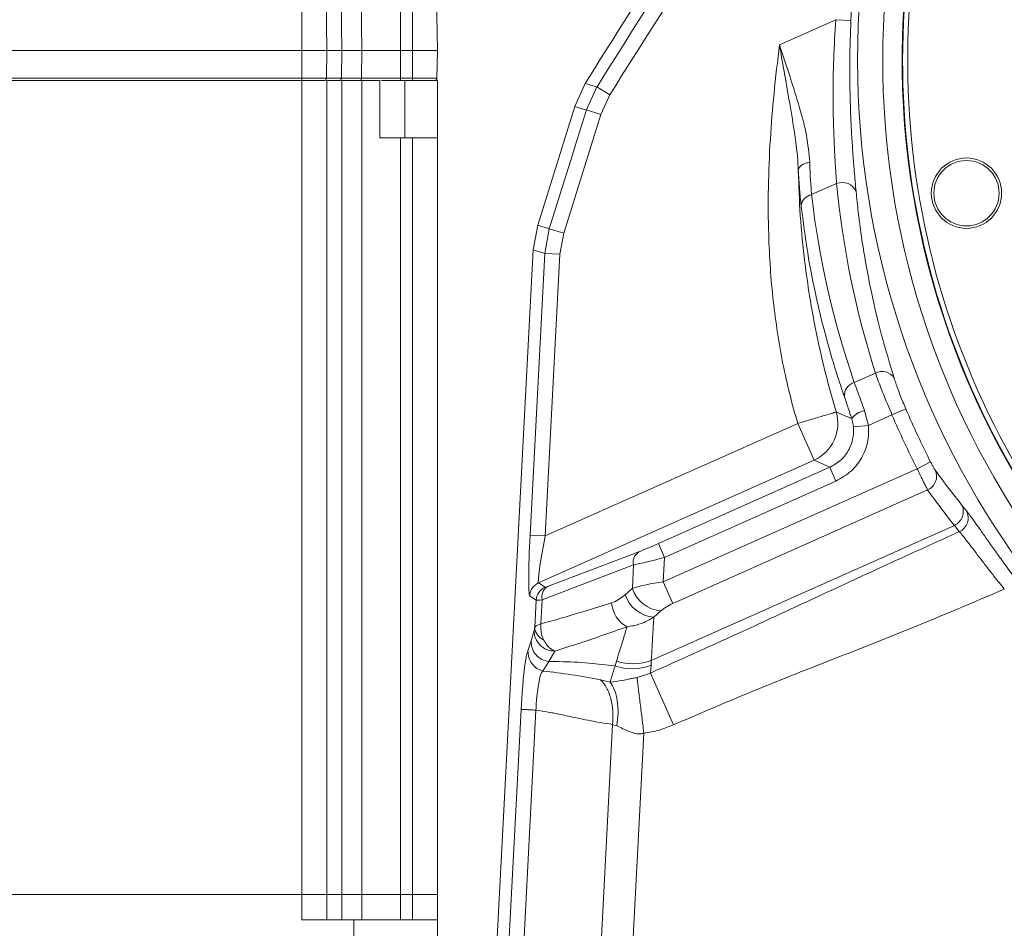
# Model space of a CAD drawing. Header units: millimetres. Extents: x 0 to 16820, y 0 to 11880.
# Tile 55 of 122: x 7831 to 8027, y 6967 to 7148. Entities that reach past the tile are written whole.
import ezdxf

# ---------------------------------------------------------------- set-up
doc = ezdxf.new("R2010")
doc.units = ezdxf.units.MM
doc.header["$LTSCALE"] = 20
doc.linetypes.add('PHANTOM', pattern=[12.7, 6.35, -1.27, 1.27, -1.27, 1.27, -1.27])
doc.styles.add('SLDTEXTSTYLE0', font='TXT', dxfattribs={"width": 0.605})
doc.dimstyles.new('SLDDIMSTYLE0', dxfattribs={"dimtxt": 140, "dimasz": 100, "dimexe": 0, "dimexo": 0.0625, "dimgap": 35, "dimtad": 1, "dimtoh": 1, "dimdec": 0, "dimrnd": 1e-09, "dimzin": 12, "dimdsep": 46, "dimtxsty": 'SLDTEXTSTYLE0', "dimsah": 1, "dimcen": 0.09, "dimadec": 0, "dimazin": 0, "dimtfac": 1, "dimtofl": 0, "dimtmove": 0, "dimatfit": 3, "dimfxl": 1, "dimfrac": 2, "dimtolj": 1, "dimtzin": 12, "dimarcsym": 0})
doc.dimstyles.new('SLDDIMSTYLE1', dxfattribs={"dimtxt": 140, "dimasz": 100, "dimexe": 0, "dimexo": 0.0625, "dimgap": 35, "dimtad": 1, "dimtoh": 1, "dimdec": 1, "dimrnd": 1e-09, "dimzin": 12, "dimdsep": 46, "dimtxsty": 'SLDTEXTSTYLE0', "dimsah": 1, "dimcen": 0.09, "dimadec": 0, "dimazin": 0, "dimtfac": 1, "dimtofl": 0, "dimtmove": 0, "dimatfit": 3, "dimfxl": 1, "dimfrac": 2, "dimtolj": 1, "dimtzin": 12, "dimarcsym": 0})

# ---------------------------------------------------------------- blocks, each defined once
blk = doc.blocks.new('*D14')
at = {"color": 7, "linetype": 'Continuous', "lineweight": 0}
for p, q in [((10546.5, 7139.47), (10546.5, 3974.47)), ((7994.5, 6320.77), (7994.5, 3974.47)), ((10546.5, 4004.47), (7994.5, 4004.47))]:
    blk.add_line(p, q, dxfattribs=at)
for points in [[(7994.5, 4004.47), (8094.5, 3989.47), (8094.5, 4019.47)], [(10546.5, 4004.47), (10446.5, 4019.47), (10446.5, 3989.47)]]:
    blk.add_solid(points, dxfattribs=at)
at = {"color": 7, "linetype": 'Continuous', "lineweight": 0, "insert": (9056.62, 4184.94), "char_height": 140, "attachment_point": 1, "style": 'SLDTEXTSTYLE0'}
blk.add_mtext('2552', dxfattribs=at)
blk = doc.blocks.new('*D15')
at = {"color": 7, "linetype": 'Continuous', "lineweight": 0}
for p, q in [((5792.5, 7139.47), (5792.5, 3974.47)), ((7994.5, 6320.77), (7994.5, 3974.47)), ((5792.5, 4004.47), (7994.5, 4004.47))]:
    blk.add_line(p, q, dxfattribs=at)
for points in [[(5792.5, 4004.47), (5892.5, 3989.47), (5892.5, 4019.47)], [(7994.5, 4004.47), (7894.5, 4019.47), (7894.5, 3989.47)]]:
    blk.add_solid(points, dxfattribs=at)
at = {"color": 7, "linetype": 'Continuous', "lineweight": 0, "insert": (6679.62, 4184.94), "char_height": 140, "attachment_point": 1, "style": 'SLDTEXTSTYLE0'}
blk.add_mtext('2202', dxfattribs=at)
blk = doc.blocks.new('*D16')
at = {"color": 7, "linetype": 'Continuous', "lineweight": 0}
for p, q in [((6601.28, 7139.47), (6601.28, 4374.47)), ((7994.5, 6320.77), (7994.5, 4374.47)), ((6601.28, 4404.47), (7994.5, 4404.47))]:
    blk.add_line(p, q, dxfattribs=at)
for points in [[(6601.28, 4404.47), (6701.28, 4389.47), (6701.28, 4419.47)], [(7994.5, 4404.47), (7894.5, 4419.47), (7894.5, 4389.47)]]:
    blk.add_solid(points, dxfattribs=at)
at = {"color": 7, "linetype": 'Continuous', "lineweight": 0, "insert": (7084.01, 4584.94), "char_height": 140, "attachment_point": 1, "style": 'SLDTEXTSTYLE0'}
blk.add_mtext('1393', dxfattribs=at)
blk = doc.blocks.new('*D17')
at = {"color": 7, "linetype": 'Continuous', "lineweight": 0}
for p, q in [((8674.68, 7139.47), (8674.68, 4374.47)), ((7994.5, 6320.77), (7994.5, 4374.47)), ((8674.68, 4404.47), (7994.5, 4404.47))]:
    blk.add_line(p, q, dxfattribs=at)
for points in [[(7994.5, 4404.47), (8094.5, 4389.47), (8094.5, 4419.47)], [(8674.68, 4404.47), (8574.68, 4419.47), (8574.68, 4389.47)]]:
    blk.add_solid(points, dxfattribs=at)
at = {"color": 7, "linetype": 'Continuous', "lineweight": 0, "insert": (8174.25, 4584.94), "char_height": 140, "attachment_point": 1, "style": 'SLDTEXTSTYLE0'}
blk.add_mtext('680', dxfattribs=at)

msp = doc.modelspace()

# ---------------------------------------------------------------- linework, layer by layer
at = {"color": 8, "linetype": 'Continuous', "lineweight": 0}
for p, q in [((7898.83, 7186.97), (7899.44, 7141.47)), ((7907.13, 7186.97), (7907.13, 7141.47)), ((7909.5, 7186.97), (7909.5, 7141.47)), ((7894.91, 7184), (7895.43, 7141.47)), ((7887.5, 7164.93), (7887.5, 7141.47)), ((7982.6, 7142.6), (7993.81, 7147.59)), ((7996.8, 7147.45), (7993.81, 7147.59)), ((7887.5, 7135.96), (7887.5, 7141.47)), ((7895.36, 7135.96), (7895.43, 7141.47)), ((7899.37, 7135.96), (7899.44, 7141.47)), ((7907.13, 7135.96), (7907.13, 7141.47)), ((7909.5, 7135.96), (7909.5, 7141.47)), ((7816.5, 7135.96), (7887.5, 7135.96)), ((7887.5, 7135.96), (7892.4, 7135.96)), ((7887.5, 7135.47), (7887.5, 7135.96)), ((7887.5, 6973.47), (7887.5, 7135.47)), ((7892.4, 7135.96), (7895.36, 7135.96)), ((7895.36, 7135.96), (7899.37, 7135.96)), ((7895.43, 7135.47), (7895.43, 6973.47)), ((7899.37, 7135.96), (7907.13, 7135.96)), ((7899.44, 6973.47), (7899.44, 7135.47)), ((7907.13, 7135.47), (7907.13, 7135.96)), ((7907.13, 7135.96), (7909.5, 7135.96)), ((7908, 7124.07), (7908, 7135.47)), ((7909.5, 7135.96), (7914.4, 7135.96)), ((7909.5, 7135.47), (7909.5, 7135.96)), ((7944.16, 7129.63), (7946.25, 7134.21)), ((7946.25, 7134.21), (7948.8, 7132.63)), ((7948.8, 7132.63), (7947.02, 7128.74)), ((7944.16, 7129.63), (7947.02, 7128.74)), ((7947.02, 7128.74), (7939.62, 7105.09)), ((7907.13, 7124.07), (7907.13, 6973.47)), ((7909.5, 6973.47), (7909.5, 7124.07)), ((7993.96, 7114.99), (7988.98, 7112.78)), ((7935.88, 7101.07), (7936.76, 7105.99)), ((7936.76, 7105.99), (7939.62, 7105.09)), ((7939.62, 7105.09), (7938.87, 7100.91)), ((7932.94, 7045), (7935.88, 7101.07)), ((7935.88, 7101.07), (7938.87, 7100.91)), ((7938.87, 7100.91), (7935.93, 7044.85)), ((7997.48, 7075.41), (8001.68, 7077.28)), ((8004.98, 7068.94), (8007.73, 7070.12)), ((7999.51, 7069.78), (8000.28, 7066.85)), ((8004.98, 7068.94), (8000.28, 7066.85)), ((7935.93, 7044.85), (7986.22, 7067.24)), ((7989.47, 7059.94), (7986.22, 7067.24)), ((8000.28, 7066.85), (7997.3, 7066.57)), ((7989.47, 7059.94), (7934.63, 7035.52)), ((7958.48, 7043.33), (7992.6, 7058.52)), ((7992.6, 7058.52), (7989.47, 7059.94)), ((7993.82, 7055.78), (7992.6, 7058.52)), ((8010, 7058.22), (8012.67, 7059.58)), ((7959.45, 7035.71), (8010, 7058.22)), ((7993.82, 7055.78), (7959.7, 7040.59)), ((8012.08, 7054), (7961.36, 7031.42)), ((8018.83, 7051.05), (8019.82, 7049.83)), ((8017.39, 7046.96), (7957.07, 7020.1)), ((7932.94, 7045), (7935.93, 7044.85)), ((7959.7, 7040.59), (7958.48, 7043.33)), ((7936.39, 7034.79), (7954.59, 7041.69)), ((7953.53, 7039.08), (7935.33, 7032.17)), ((7953.29, 7034.44), (7953.53, 7039.08)), ((7959.7, 7040.59), (7959.45, 7035.71)), ((7934.63, 7035.52), (7935.91, 7034.64)), ((7961.36, 7031.42), (7959.45, 7035.71)), ((7934.13, 7032.06), (7932.85, 7032.94)), ((7951.86, 7033.17), (7953.29, 7034.44)), ((7933.85, 7026.66), (7934.13, 7032.06)), ((7935.33, 7032.17), (7935.08, 7027.35)), ((7958.99, 7029.95), (7957.57, 7028.68)), ((7933.13, 7023.95), (7933.76, 7026.07)), ((7932.51, 7021.97), (7933.13, 7023.95)), ((7937.83, 7021.95), (7936.65, 7019.86)), ((7936.65, 7019.86), (7935.5, 7017.97)), ((7949.84, 7019), (7950.12, 7019.92)), ((7957.01, 7019.11), (7956.92, 7017.56)), ((7957.07, 7020.1), (7957.01, 7019.11)), ((7954.22, 7016.66), (7956.92, 7017.56)), ((7956.92, 7017.56), (7961.51, 7007.26)), ((7946.98, 7016.24), (7948.87, 7015.79)), ((7928.24, 6954.55), (7931.17, 7010.35)), ((7934.11, 7010.19), (7931.16, 6954.06)), ((7946.53, 6953.4), (7949.35, 7007.36)), ((7950.2, 7007.1), (7949.35, 7007.36)), ((7955.58, 7005.61), (7952.85, 6953.5)), ((7887.5, 6968.47), (7887.5, 6973.47)), ((7895.43, 6973.47), (7895.43, 6968.47)), ((7899.44, 6968.47), (7899.44, 6973.47)), ((7907.13, 6973.47), (7907.13, 6968.47)), ((7909.5, 6968.47), (7909.5, 6973.47))]:
    msp.add_line(p, q, dxfattribs=at)
at = {"color": 7, "linetype": 'Continuous', "lineweight": 0}
for p, q in [((7913.7, 7186.97), (7914.5, 7141.47)), ((7892.02, 7169.02), (7892.5, 7141.47)), ((7816.5, 7141.47), (7887.5, 7141.47)), ((7887.5, 7141.47), (7892.5, 7141.47)), ((7892.4, 7135.96), (7892.5, 7141.47)), ((7892.5, 7141.47), (7895.43, 7141.47)), ((7895.43, 7141.47), (7899.44, 7141.47)), ((7899.44, 7141.47), (7907.13, 7141.47)), ((7907.13, 7141.47), (7909.5, 7141.47)), ((7909.5, 7141.47), (7914.5, 7141.47)), ((7914.4, 7135.96), (7914.5, 7141.47)), ((7887.5, 7135.47), (7816.5, 7135.47)), ((7891.9, 7135.47), (7887.5, 7135.47)), ((7895.01, 7135.47), (7891.9, 7135.47)), ((7892.5, 7135.47), (7892.5, 6973.47)), ((7899.44, 7135.47), (7895.43, 7135.47)), ((7903, 7124.07), (7903, 7135.47)), ((7907.13, 7135.47), (7903.35, 7135.47)), ((7909.5, 7135.47), (7907.13, 7135.47)), ((7913.9, 7135.47), (7909.5, 7135.47)), ((7914.5, 7135.47), (7913.9, 7135.47)), ((7914.5, 7135.47), (7914.5, 7124.07)), ((7943.93, 7134.9), (7941.84, 7130.33)), ((7943.93, 7134.9), (7943.93, 7134.9)), ((7941.84, 7130.33), (7934.45, 7106.71)), ((7907.13, 7124.07), (7909.5, 7124.07)), ((7914.5, 7124.07), (7914.5, 6973.47)), ((7933.57, 7101.8), (7934.45, 7106.71)), ((7933.57, 7101.79), (7925.98, 6956.93)), ((7933.57, 7101.8), (7933.57, 7101.79)), ((7816.5, 6973.47), (7887.5, 6973.47)), ((7887.5, 6973.47), (7892.5, 6973.47)), ((7892.5, 6973.47), (7892.5, 6968.47)), ((7892.5, 6973.47), (7895.43, 6973.47)), ((7895.43, 6973.47), (7899.44, 6973.47)), ((7899.44, 6973.47), (7907.13, 6973.47)), ((7907.13, 6973.47), (7909.5, 6973.47)), ((7909.5, 6973.47), (7914.5, 6973.47)), ((7914.5, 6973.47), (7914.5, 6968.47)), ((7887.5, 6968.47), (7897.83, 6968.47)), ((7897.83, 6968.47), (7897.83, 6953.47)), ((7914.5, 6968.47), (7897.83, 6968.47)), ((7914.5, 6953.47), (7914.5, 6968.47))]:
    msp.add_line(p, q, dxfattribs=at)
at = {"color": 8, "linetype": 'Continuous', "lineweight": 0, "flags": 128}
for points in [[(7943.93, 7134.9), (7944.39, 7134.77), (7945.16, 7134.53), (7945.94, 7134.3), (7946.25, 7134.21)], [(7936.76, 7105.99), (7938.55, 7111.71), (7941.35, 7120.67), (7941.93, 7122.52), (7944.16, 7129.63)], [(7944.16, 7129.63), (7943.53, 7129.82), (7942.68, 7130.08), (7942.3, 7130.19), (7941.84, 7130.33)], [(7934.45, 7106.7), (7935.48, 7106.38), (7936.2, 7106.16), (7936.45, 7106.08), (7936.76, 7105.99)], [(7935.88, 7101.07), (7935.57, 7101.17), (7934.8, 7101.41), (7934.03, 7101.65), (7933.57, 7101.79)]]:
    msp.add_lwpolyline(points, dxfattribs=at)
at = {"color": 7, "linetype": 'Continuous', "lineweight": 0}
for radius in [7, 6.5]:
    msp.add_circle((8019.81, 7113.07), radius, dxfattribs=at)
at = {"color": 7, "linetype": 'Continuous', "lineweight": 30}
for radius, start, end in [(2377, 300, 180), (505.19, 200.1488, 80.1488)]:
    msp.add_arc((8169.5, 7139.47), radius, start, end, dxfattribs=at)
at = {"color": 7, "linetype": 'PHANTOM', "lineweight": 30}
msp.add_arc((8169.5, 7139.47), 1568.22, 354.08007, 125.91993, dxfattribs=at)
at = {"color": 8, "linetype": 'Continuous', "lineweight": 0}
for centre, radius, start, end in [((9048.58, 6449.52), 1297.66, 141.87326, 148.15417), ((9048.58, 6449.52), 1294.66, 141.87326, 148.15417), ((8169.5, 7139.47), 172.88, 141.9833, 177.3515), ((8169.5, 7139.47), 171.37, 142.6887, 180), ((8169.5, 7139.47), 171.37, 180, 37.3113), ((8169.5, 7139.47), 166.37, 145.2037, 0), ((7894.92, 7135.9), 0.443, 281.248, 7.3115), ((7898.92, 7135.91), 0.451, 278.2886, 5.6674), ((7995.09, 7112.23), 2.98, 23.0485, 112.1799), ((7989.43, 7110.26), 2.55, 100.2503, 173.2532), ((8003, 7074.75), 2.85, 33.1968, 117.5099), ((7998.23, 7072.78), 2.73, 105.8653, 185.0549), ((8169.5, 7139.47), 176, 203.2027, 206.9943), ((7986.19, 7067.25), 8.01, 294.1568, 16.5052), ((8000.12, 7065.94), 3.89, 99.0072, 144.3762), ((8169.5, 7139.47), 179, 203.2027, 206.9943), ((8010.87, 7056.73), 2.98, 293.8861, 24.4411), ((8016.17, 7049.69), 2.99, 294.1915, 27.1), ((8017.16, 7048.44), 2.99, 294.2479, 27.582), ((7955.94, 7039.62), 2.47, 123.0672, 192.832), ((7935.85, 7032.78), 3, 114.103, 176.897), ((7937.74, 7032.72), 2.47, 123.0672, 192.832), ((7937.13, 7031.9), 3, 114.103, 176.897), ((7958.07, 7035.19), 6.53, 198.0063, 265.6084), ((7959.49, 7036.46), 6.53, 198.0063, 265.6084), ((7955.09, 7032.01), 5.95, 184.3477, 241.3369), ((7937.77, 7025.96), 4.01, 178.4559, 270.8517), ((7936.81, 7026.91), 2.97, 184.8221, 246.7175), ((7953.27, 7029.17), 10.73, 251.3257, 290.3819), ((7953.33, 7030.16), 10.73, 252.5784, 290.3859)]:
    msp.add_arc(centre, radius, start, end, dxfattribs=at)
at = {"color": 7, "linetype": 'Continuous', "lineweight": 0}
for centre, radius, start, end in [((8169.5, 7139.47), 162.5, 147.3963, 32.6037), ((8169.5, 7139.47), 162.4, 147.4562, 260), ((8169.5, 7139.47), 161.4, 148.0656, 260), ((9048.58, 6449.52), 1300, 145.76652, 148.1822), ((7891.9, 7135.97), 0.5, 270, 359), ((7913.9, 7135.97), 0.5, 270, 359)]:
    msp.add_arc(centre, radius, start, end, dxfattribs=at)
at = {"color": 8, "linetype": 'Continuous', "lineweight": 0}
for centre, major_axis, ratio, start_param, end_param in [((8172.89, 7131.85), (-73.21, 164.44), 0.998275, 1.2464, 1.460714), ((8159.13, 7131.73), (-69.74, 156.65), 0.998275, 1.263346, 1.487334), ((8159.85, 7161.14), (-74.99, 168.43), 0.989579, 1.777156, 1.825045), ((8159.85, 7161.14), (-74.99, 168.43), 0.989579, 1.825045, 1.833717), ((7933.53, 7045.27), (0.66, 12.33), 0.046669, 1.594636, 3.113073), ((7936.52, 7045.11), (1.89, 9.59), 0.05417, 1.608896, 3.127333), ((7958.5, 7043.62), (5.13, 2.29), 0.046669, 3.824278, 4.688549), ((7959.72, 7040.88), (8.12, 2.13), 0.033373, 3.837478, 4.701749), ((7937.95, 7035.56), (2.05, 0.92), 0.046669, 3.170112, 3.824278), ((7959.38, 7034.49), (8.07, 1.14), 0.147669, 1.541936, 2.406206), ((7939.17, 7032.82), (5.05, 0.76), 0.022589, 3.189346, 3.843512), ((7961.29, 7030.19), (3.04, 1.57), 0.31473, 1.388811, 2.253081)]:
    msp.add_ellipse(centre, major_axis=major_axis, ratio=ratio, start_param=start_param, end_param=end_param, dxfattribs=at)
for points, knots in [([(7993.96, 7114.99), (7993.87, 7116.28), (7993.71, 7118.46), (7993.52, 7121.96), (7993.38, 7125.24), (7993.28, 7128.73), (7993.23, 7133.55), (7993.31, 7139.85), (7993.64, 7144.99), (7993.81, 7147.59)], [0, 0, 0, 0, 0.148901, 0.253026, 0.358022, 0.465707, 0.574287, 0.784191, 1, 1, 1, 1]), ([(7996.8, 7147.45), (7996.71, 7144.81), (7996.56, 7140.8), (7996.58, 7135.53), (7996.65, 7131.64), (7996.78, 7127.89), (7996.97, 7124.27), (7997.2, 7120.8), (7997.49, 7117.06), (7997.71, 7114.74), (7997.83, 7113.4)], [0, 0, 0, 0, 0.208532, 0.31545, 0.423184, 0.527598, 0.632839, 0.740768, 0.849661, 1, 1, 1, 1]), ([(7986.22, 7067.24), (7985.67, 7069.18), (7984.56, 7073.09), (7983.23, 7079.11), (7982.14, 7085.3), (7981.3, 7091.67), (7980.72, 7098.21), (7980.35, 7105.72), (7980.3, 7114.28), (7980.69, 7123.63), (7981.45, 7133.12), (7982.21, 7139.37), (7982.6, 7142.6)], [0, 0, 0, 0, 0.079574, 0.160587, 0.243209, 0.327604, 0.413923, 0.502308, 0.624196, 0.751786, 0.871331, 1, 1, 1, 1]), ([(7982.6, 7142.6), (7982.6, 7142.59), (7983.29, 7140.44), (7984.7, 7136.2), (7986.59, 7130.19), (7988.12, 7124.5), (7988.44, 7121.02), (7988.6, 7119.25)], [0, 0, 0, 0, 0.001807, 0.261749, 0.519209, 0.75607, 1, 1, 1, 1]), ([(7986.33, 7117.58), (7986.33, 7117.58), (7986.26, 7119.45), (7985.87, 7123.32), (7984.9, 7129.43), (7983.8, 7135.52), (7983.04, 7139.92), (7982.67, 7142.16), (7982.61, 7142.52), (7982.6, 7142.58), (7982.6, 7142.6)], [0, 0, 0, 0, 0.000002, 0.237912, 0.479435, 0.737828, 0.957934, 0.992606, 0.997825, 1, 1, 1, 1]), ([(7988.6, 7119.25), (7988.6, 7119.25), (7988.63, 7118.08), (7988.73, 7115.8), (7988.9, 7113.79), (7988.98, 7112.78)], [0, 0, 0, 0, 0.00024, 0.497092, 1, 1, 1, 1]), ([(7986.33, 7117.57), (7986.43, 7114.6), (7986.64, 7108.47), (7987.47, 7100.15), (7988.59, 7092.19), (7989.97, 7084.76), (7991.72, 7077.06), (7993.16, 7072.02), (7993.88, 7069.53)], [0, 0, 0, 0, 0.183265, 0.376931, 0.514441, 0.677907, 0.84103, 1, 1, 1, 1]), ([(7986.9, 7110.56), (7986.78, 7111.64), (7986.56, 7113.82), (7986.41, 7116.32), (7986.33, 7117.57)], [0, 0, 0, 0, 0.496989, 1, 1, 1, 1]), ([(7997.83, 7113.4), (7997.97, 7112.05), (7998.38, 7108), (7999.33, 7101.32), (8000.87, 7093.13), (8002.83, 7084.77), (8004.54, 7079.13), (8005.39, 7076.31)], [0, 0, 0, 0, 0.105859, 0.317597, 0.529541, 0.764638, 1, 1, 1, 1]), ([(7995.51, 7072.54), (7995.08, 7073.82), (7993.78, 7077.65), (7991.87, 7084.13), (7989.83, 7092.41), (7988.09, 7101.2), (7987.3, 7107.44), (7986.9, 7110.56)], [0, 0, 0, 0, 0.104441, 0.313343, 0.522454, 0.761061, 1, 1, 1, 1]), ([(8004.98, 7068.94), (8004.46, 7070.18), (8003.41, 7072.65), (8002.32, 7075.48), (8001.84, 7076.83), (8001.68, 7077.28)], [0, 0, 0, 0, 0.399013, 0.797756, 1, 1, 1, 1]), ([(8005.39, 7076.31), (8005.5, 7075.97), (8005.83, 7074.97), (8006.59, 7072.87), (8007.35, 7071.04), (8007.73, 7070.12)], [0, 0, 0, 0, 0.203279, 0.602311, 1, 1, 1, 1]), ([(7997.48, 7075.41), (7997.73, 7074.72), (7998.15, 7073.59), (7998.86, 7071.62), (7999.29, 7070.4), (7999.51, 7069.78)], [0, 0, 0, 0, 0.427393, 0.70961, 1, 1, 1, 1]), ([(7996.95, 7068.21), (7996.65, 7069.14), (7996.11, 7070.78), (7995.69, 7072.01), (7995.51, 7072.54)], [0, 0, 0, 0, 0.573039, 1, 1, 1, 1]), ([(7993.88, 7069.53), (7994.21, 7069.38), (7995.23, 7068.94), (7996.26, 7068.5), (7996.95, 7068.21)], [0, 0, 0, 0, 0.3271562, 1, 1, 1, 1]), ([(7997.3, 7066.57), (7997.23, 7067.04), (7997.15, 7067.61), (7996.98, 7068.12), (7996.95, 7068.21)], [0, 0, 0, 0, 0.8320576, 1, 1, 1, 1]), ([(7992.6, 7058.52), (7993.38, 7058.96), (7994.96, 7059.85), (7996.57, 7062.08), (7997.36, 7064.42), (7997.32, 7065.94), (7997.3, 7066.57)], [0, 0, 0, 0, 0.270696, 0.541269, 0.811494, 1, 1, 1, 1]), ([(8000.28, 7066.85), (8000.31, 7065.99), (8000.36, 7063.9), (7999.28, 7060.68), (7997.06, 7057.62), (7994.9, 7056.39), (7993.82, 7055.78)], [0, 0, 0, 0, 0.188493, 0.458782, 0.729398, 1, 1, 1, 1]), ([(8012.67, 7059.58), (8012.74, 7059.46), (8012.9, 7059.14), (8013.16, 7058.66), (8013.42, 7058.21), (8013.53, 7058.04), (8013.59, 7057.96)], [0, 0, 0, 0, 0.168304, 0.444203, 0.721337, 1, 1, 1, 1]), ([(8012.08, 7054), (8011.96, 7054.22), (8011.73, 7054.65), (8011.14, 7055.84), (8010.54, 7057.09), (8010.15, 7057.91), (8010, 7058.22)], [0, 0, 0, 0, 0.276797, 0.553529, 0.830539, 1, 1, 1, 1]), ([(8013.59, 7057.96), (8013.99, 7057.41), (8015.68, 7055.08), (8017.47, 7052.79), (8018.83, 7051.05)], [0, 0, 0, 0, 0.2384844, 1, 1, 1, 1]), ([(8019.82, 7049.83), (8020.06, 7049.51), (8020.55, 7048.89), (8021.57, 7047.47), (8022.79, 7045.75), (8024.2, 7043.75), (8025.77, 7041.54), (8027.62, 7038.95), (8028.98, 7037.1), (8029.75, 7036.06)], [0, 0, 0, 0, 0.137521, 0.275038, 0.411901, 0.548763, 0.686415, 0.82407, 1, 1, 1, 1]), ([(7956.92, 7017.56), (7962.67, 7020.16), (7974.19, 7025.35), (7990.12, 7032.75), (8004.84, 7039.57), (8013.88, 7043.66), (8018.39, 7045.71)], [0, 0, 0, 0, 0.279904, 0.559991, 0.780054, 1, 1, 1, 1]), ([(8027.34, 7034.27), (8027.34, 7034.27), (8026.64, 7035.13), (8025.42, 7036.67), (8023.75, 7038.81), (8022.35, 7040.64), (8021.07, 7042.31), (8019.98, 7043.74), (8019.07, 7044.91), (8018.6, 7045.48), (8018.39, 7045.71), (8018.39, 7045.71)], [0, 0, 0, 0, 0.000003, 0.177729, 0.314294, 0.454632, 0.589295, 0.72775, 0.861933, 0.999997, 1, 1, 1, 1]), ([(7949.15, 7031.56), (7949.62, 7031.74), (7950.56, 7032.11), (7951.42, 7032.81), (7951.86, 7033.17)], [0, 0, 0, 0, 0.493062, 1, 1, 1, 1]), ([(8027.34, 7034.27), (8021.23, 7031.67), (8009.01, 7026.46), (7991.76, 7019.76), (7975.88, 7013.47), (7966.3, 7009.33), (7961.51, 7007.26)], [0, 0, 0, 0, 0.279925, 0.560031, 0.780079, 1, 1, 1, 1]), ([(7935.08, 7027.35), (7936.39, 7027.72), (7941.09, 7029.03), (7945.78, 7030.5), (7949.15, 7031.56)], [0, 0, 0, 0, 0.279418, 1, 1, 1, 1]), ([(7933.85, 7026.66), (7933.87, 7026.7), (7933.94, 7026.84), (7934.32, 7027.08), (7934.83, 7027.27), (7935.08, 7027.35), (7935.08, 7027.35)], [0, 0, 0, 0, 0.174133, 0.656925, 0.995667, 1, 1, 1, 1]), ([(7935.63, 7024.18), (7935.56, 7024.35), (7935.29, 7024.97), (7935.06, 7026.04), (7935.05, 7026.97), (7935.08, 7027.35), (7935.08, 7027.35)], [0, 0, 0, 0, 0.174145, 0.659031, 0.995667, 1, 1, 1, 1]), ([(7957.57, 7028.68), (7956.93, 7028.31), (7955.63, 7027.58), (7953.81, 7027), (7952.67, 7026.85), (7952.24, 7026.79)], [0, 0, 0, 0, 0.374766, 0.760471, 1, 1, 1, 1]), ([(7957.57, 7028.68), (7957.5, 7027.55), (7957.33, 7024.69), (7957.17, 7021.83), (7957.07, 7020.1)], [0, 0, 0, 0, 0.396185, 1, 1, 1, 1]), ([(7933.76, 7026.07), (7933.78, 7026.16), (7933.81, 7026.29), (7933.84, 7026.58), (7933.85, 7026.66)], [0, 0, 0, 0, 0.707145, 1, 1, 1, 1]), ([(7952.24, 7026.79), (7949.02, 7025.65), (7944.19, 7023.93), (7939.42, 7022.45), (7937.83, 7021.95)], [0, 0, 0, 0, 0.665717, 1, 1, 1, 1]), ([(7950.12, 7019.92), (7950.62, 7021.53), (7951.31, 7023.79), (7952.03, 7026.12), (7952.24, 7026.79)], [0, 0, 0, 0, 0.714371, 1, 1, 1, 1]), ([(7933.13, 7023.95), (7933.16, 7023.48), (7933.22, 7022.5), (7934.01, 7021.18), (7935.2, 7020.2), (7936.18, 7019.97), (7936.65, 7019.86)], [0, 0, 0, 0, 0.241079, 0.5, 0.758921, 1, 1, 1, 1]), ([(7937.83, 7021.95), (7937.44, 7022.14), (7936.88, 7022.4), (7936.14, 7023.25), (7935.82, 7023.84), (7935.63, 7024.18)], [0, 0, 0, 0, 0.47653, 0.68766, 1, 1, 1, 1]), ([(7931.17, 7010.35), (7931.22, 7011.32), (7931.3, 7012.77), (7931.43, 7014.57), (7931.57, 7016.19), (7931.7, 7017.58), (7931.83, 7018.71), (7931.94, 7019.55), (7932.06, 7020.3), (7932.19, 7020.94), (7932.31, 7021.38), (7932.42, 7021.68), (7932.48, 7021.88), (7932.51, 7021.97)], [0, 0, 0, 0, 0.1432857, 0.215309, 0.2868307, 0.4189518, 0.4834951, 0.5488437, 0.6460915, 0.7371605, 0.8356713, 0.9266163, 1, 1, 1, 1]), ([(7932.51, 7021.97), (7932.54, 7021.53), (7932.59, 7020.64), (7933.24, 7019.42), (7934.23, 7018.44), (7935.09, 7018.13), (7935.5, 7017.97)], [0, 0, 0, 0, 0.242652, 0.5, 0.757348, 1, 1, 1, 1]), ([(7949.84, 7019), (7948.1, 7019.2), (7944.42, 7019.63), (7940.02, 7019.86), (7937.35, 7019.86), (7936.65, 7019.86)], [0, 0, 0, 0, 0.396826, 0.841617, 1, 1, 1, 1]), ([(7935.5, 7017.97), (7935.31, 7017.73), (7934.94, 7017.25), (7934.7, 7015.57), (7934.35, 7013.58), (7934.14, 7011.69), (7934.12, 7010.69), (7934.11, 7010.2)], [0, 0, 0, 0, 0.2662108, 0.52593, 0.7681498, 0.8863657, 1, 1, 1, 1]), ([(7935.5, 7017.97), (7937.4, 7017.75), (7941.2, 7017.3), (7945.05, 7016.6), (7946.98, 7016.24)], [0, 0, 0, 0, 0.498975, 1, 1, 1, 1]), ([(7948.87, 7015.79), (7948.98, 7016.15), (7949.3, 7017.21), (7949.62, 7018.29), (7949.84, 7019)], [0, 0, 0, 0, 0.339779, 1, 1, 1, 1]), ([(7946.98, 7016.24), (7947.39, 7015.74), (7948.23, 7014.72), (7949.06, 7012.52), (7949.5, 7010), (7949.4, 7008.23), (7949.35, 7007.36)], [0, 0, 0, 0, 0.245483, 0.5, 0.754517, 1, 1, 1, 1]), ([(7948.87, 7015.79), (7949.66, 7015.86), (7950.83, 7015.97), (7952.45, 7016.33), (7953.46, 7016.53), (7953.97, 7016.62), (7954.22, 7016.66)], [0, 0, 0, 0, 0.521528, 0.776564, 0.892519, 1, 1, 1, 1]), ([(7948.87, 7015.79), (7949.18, 7015.29), (7949.82, 7014.28), (7950.34, 7012.13), (7950.52, 7009.68), (7950.31, 7007.95), (7950.2, 7007.1)], [0, 0, 0, 0, 0.245633, 0.5, 0.754367, 1, 1, 1, 1]), ([(7954.22, 7016.66), (7954.28, 7016.13), (7954.41, 7015.07), (7954.75, 7012.36), (7955.15, 7009.12), (7955.44, 7006.76), (7955.58, 7005.61)], [0, 0, 0, 0, 0.244409, 0.5, 0.755591, 1, 1, 1, 1]), ([(7931.17, 7010.35), (7931.23, 7010.35), (7931.35, 7010.34), (7931.98, 7010.31), (7932.88, 7010.26), (7933.7, 7010.22), (7934.11, 7010.2)], [0, 0, 0, 0, 0.24725, 0.5, 0.75275, 1, 1, 1, 1]), ([(7949.35, 7007.36), (7948.55, 7007.47), (7946.93, 7007.71), (7944.54, 7008.16), (7941.9, 7008.71), (7939.26, 7009.26), (7936.57, 7009.82), (7934.92, 7010.07), (7934.11, 7010.19)], [0, 0, 0, 0, 0.156492, 0.318013, 0.470158, 0.677301, 0.839965, 1, 1, 1, 1]), ([(7955.58, 7005.61), (7955.37, 7005.56), (7954.92, 7005.45), (7953.91, 7005.48), (7952.23, 7006.04), (7951, 7006.69), (7950.2, 7007.1)], [0, 0, 0, 0, 0.109358, 0.226931, 0.502784, 1, 1, 1, 1]), ([(7961.51, 7007.26), (7960.56, 7006.88), (7958.65, 7006.11), (7956.61, 7005.78), (7955.58, 7005.61)], [0, 0, 0, 0, 0.49453, 1, 1, 1, 1])]:
    msp.add_open_spline(points, degree=3, knots=knots, dxfattribs=at)
at = {"color": 7, "linetype": 'Continuous', "lineweight": 0}
for points in [[(7892.5, 7135.47), (7892.42, 7135.47), (7892.27, 7135.47), (7891.12, 7135.47), (7889.46, 7135.47), (7888.15, 7135.47), (7887.5, 7135.47)], [(7895.43, 7135.47), (7894.99, 7135.47), (7894.12, 7135.47), (7893.21, 7135.47), (7892.61, 7135.47), (7892.53, 7135.47), (7892.5, 7135.47)], [(7903, 7135.47), (7902.33, 7135.47), (7900.99, 7135.47), (7899.96, 7135.47), (7899.44, 7135.47)], [(7907.13, 7124.07), (7906.41, 7124.07), (7904.99, 7124.07), (7903.66, 7124.07), (7903, 7124.07)], [(7909.5, 7124.07), (7910.15, 7124.07), (7911.46, 7124.07), (7913.12, 7124.07), (7914.27, 7124.07), (7914.42, 7124.07), (7914.5, 7124.07)]]:
    msp.add_open_spline(points, degree=3, dxfattribs=at)
at = {"color": 8, "linetype": 'Continuous', "lineweight": 0}
for points in [[(7988.6, 7119.25), (7988.3, 7119.18), (7987.68, 7119.04), (7986.96, 7118.63), (7986.46, 7118.13), (7986.37, 7117.76), (7986.33, 7117.57)], [(7993.88, 7069.53), (7993.72, 7069.48), (7993.4, 7069.39), (7991.61, 7068.85), (7989.13, 7068.11), (7987.19, 7067.53), (7986.22, 7067.24)]]:
    msp.add_open_spline(points, degree=3, dxfattribs=at)

# ---------------------------------------------------------------- dimensions: what is measured, and where the dimension line sits
at = {"color": 7, "linetype": 'Continuous', "lineweight": 0}
for base, p1, dimstyle, picture, middle in [((7994.5, 4004.47), (5792.5, 7139.47), 'SLDDIMSTYLE1', '*D15', (6893.5, 4004.47)), ((7994.5, 4404.47), (6601.28, 7139.47), 'SLDDIMSTYLE0', '*D16', (7297.89, 4404.47)), ((7994.5, 4004.47), (10546.5, 7139.47), 'SLDDIMSTYLE1', '*D14', (9270.5, 4004.47)), ((7994.5, 4404.47), (8674.68, 7139.47), 'SLDDIMSTYLE0', '*D17', (8334.59, 4404.47))]:
    dim = msp.add_linear_dim(base=base, p1=p1, p2=(7994.5, 6320.77), dimstyle=dimstyle, dxfattribs=at)
    dim.commit()
    dim.dimension.update_dxf_attribs({"geometry": picture, "text_midpoint": middle, "dimtype": 160})

doc.saveas('drawing.dxf')
